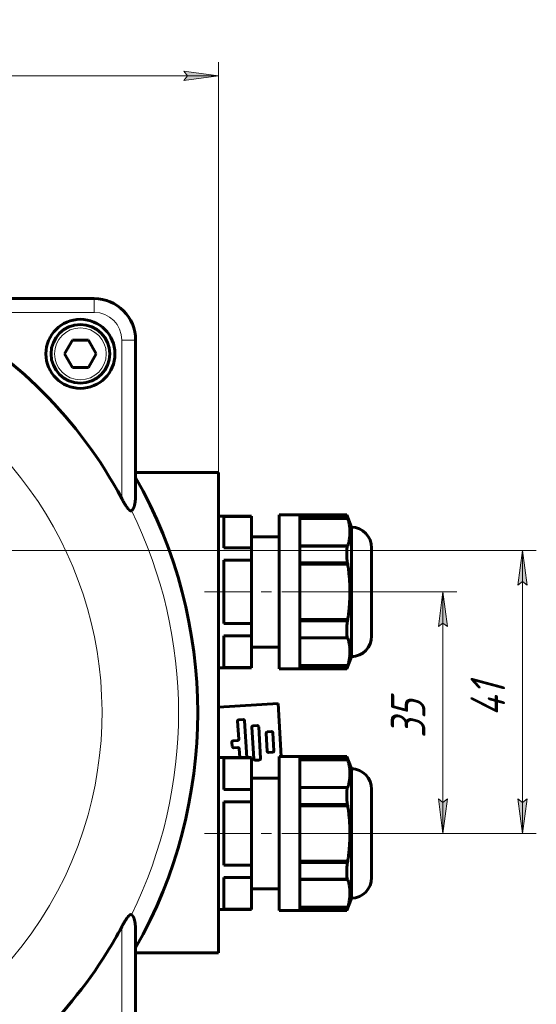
# Model space of a CAD drawing. Header units: millimetres. Extents: x -479 to -8, y -339 to 150.
# Tile 4 of 17: x -346 to -271, y -256 to -113. Entities that reach past the tile are written whole.
import ezdxf

# ---------------------------------------------------------------- set-up
doc = ezdxf.new("R2010")
doc.units = ezdxf.units.MM
for name, pattern in [('K5LT_AXLED', [19.5, 15, -1.5, 1.5, -1.5]), ('K5LT_BASIC', [0]), ('K5LT_THIN', [0])]:
    doc.linetypes.add(name, pattern=pattern)
doc.styles.add('KDIMTEXTSTYLE', font='GOST_AU.SHX', dxfattribs={"width": 0.96, "oblique": 15, "height": 5})
doc.styles.add('KTEXTSTYLE', font='GOST_AU.SHX', dxfattribs={"width": 0.96, "height": 5})
doc.dimstyles.new('KDIMSTYLE (1.00)', dxfattribs={"dimtxt": 5, "dimasz": 1, "dimexe": 2, "dimexo": 0, "dimgap": 1, "dimtad": 1, "dimtxsty": 'KDIMTEXTSTYLE', "dimsah": 1, "dimcen": 0, "dimdle": 1, "dimadec": 0, "dimazin": 0, "dimtfac": 0.667, "dimtmove": 0, "dimatfit": 3, "dimfxl": 1, "dimtvp": 1, "dimtolj": 1, "dimtzin": 0, "dimarcsym": 0})

# ---------------------------------------------------------------- blocks, each defined once
blk = doc.blocks.new('D7')
for points in [[(-381.05, -121.29), (-380.55, -120.64), (-385.55, -121.29), (-380.55, -121.95)], [(-317.55, -121.29), (-322.55, -120.64), (-322.05, -121.29), (-322.55, -121.95)]]:
    blk.add_hatch(color=7).paths.add_polyline_path(points)
at = {"color": 7, "linetype": 'K5LT_THIN', "lineweight": 18}
for p, q in [((-385.55, -190.08), (-385.55, -119.29)), ((-317.55, -178.77), (-317.55, -119.29)), ((-385.55, -121.29), (-380.55, -120.64)), ((-380.55, -120.64), (-381.05, -121.29)), ((-322.05, -121.29), (-322.55, -120.64)), ((-322.55, -120.64), (-317.55, -121.29)), ((-380.55, -121.95), (-385.55, -121.29)), ((-317.55, -121.29), (-385.55, -121.29)), ((-381.05, -121.29), (-380.55, -121.95)), ((-317.55, -121.29), (-322.55, -121.95)), ((-322.55, -121.95), (-322.05, -121.29))]:
    blk.add_line(p, q, dxfattribs=at)
blk.add_wipeout([(-355.64, -120.29), (-355.64, -113.16), (-347.8, -113.16), (-347.8, -120.29)])
at = {"color": 7, "insert": (-355.64, -113.76), "char_height": 5, "attachment_point": 1, "style": 'KTEXTSTYLE'}
blk.add_mtext('\\H3.5;\\W0.965;\\Q15;\\Q15;\\H5.00;68', dxfattribs=at)
blk = doc.blocks.new('KDIMARROW_01')
blk.add_hatch(color=0).paths.add_polyline_path([(-5, -0.66), (0, 0), (-5, 0.66), (-4.5, 0)])
at = {"color": 0, "linetype": 'K5LT_THIN', "lineweight": 18}
for p, q in [((-4.5, 0), (-5, 0.66)), ((-5, 0.66), (0, 0)), ((0, 0), (-5, -0.66)), ((-5, -0.66), (-4.5, 0)), ((0, 0), (-1, 0))]:
    blk.add_line(p, q, dxfattribs=at)
blk = doc.blocks.new('D8')
for points in [[(-284.36, -201.08), (-285.01, -196.08), (-285.67, -201.08), (-285.01, -200.58)], [(-285.01, -231.08), (-284.36, -226.08), (-285.01, -226.58), (-285.67, -226.08)]]:
    blk.add_hatch(color=7).paths.add_polyline_path(points)
at = {"color": 7, "linetype": 'K5LT_THIN', "lineweight": 18}
for p, q in [((-295.35, -196.08), (-283.01, -196.08)), ((-285.67, -201.08), (-285.01, -196.08)), ((-285.01, -196.08), (-284.36, -201.08)), ((-285.01, -196.08), (-285.01, -231.08)), ((-285.01, -200.58), (-285.67, -201.08)), ((-284.36, -201.08), (-285.01, -200.58)), ((-285.01, -231.08), (-285.67, -226.08)), ((-285.67, -226.08), (-285.01, -226.58)), ((-285.01, -226.58), (-284.36, -226.08)), ((-284.36, -226.08), (-285.01, -231.08)), ((-295.35, -231.08), (-283.01, -231.08))]:
    blk.add_line(p, q, dxfattribs=at)
blk.add_wipeout([(-286.01, -217.26), (-293.15, -217.26), (-293.15, -210.18), (-286.01, -210.18)])
at = {"color": 7, "insert": (-292.55, -217.26), "char_height": 5, "attachment_point": 1, "rotation": 90, "style": 'KTEXTSTYLE'}
blk.add_mtext('\\H3.5;\\W0.965;\\Q15;\\Q15;\\H5.00;35', dxfattribs=at)
blk = doc.blocks.new('D10')
for points in [[(-272.82, -195.08), (-273.48, -190.08), (-274.14, -195.08), (-273.48, -194.58)], [(-273.48, -231.08), (-272.82, -226.08), (-273.48, -226.58), (-274.14, -226.08)]]:
    blk.add_hatch(color=7).paths.add_polyline_path(points)
at = {"color": 7, "linetype": 'K5LT_THIN', "lineweight": 18}
for p, q in [((-385.55, -190.08), (-271.48, -190.08)), ((-274.14, -195.08), (-273.48, -190.08)), ((-273.48, -190.08), (-272.82, -195.08)), ((-273.48, -190.08), (-273.48, -231.08)), ((-273.48, -194.58), (-274.14, -195.08)), ((-272.82, -195.08), (-273.48, -194.58)), ((-273.48, -231.08), (-274.14, -226.08)), ((-274.14, -226.08), (-273.48, -226.58)), ((-273.48, -226.58), (-272.82, -226.08)), ((-272.82, -226.08), (-273.48, -231.08)), ((-295.35, -231.08), (-271.48, -231.08))]:
    blk.add_line(p, q, dxfattribs=at)
blk.add_wipeout([(-274.48, -214.13), (-281.61, -214.13), (-281.61, -207.3), (-274.48, -207.3)])
at = {"color": 7, "insert": (-281.01, -214.13), "char_height": 5, "attachment_point": 1, "rotation": 90, "style": 'KTEXTSTYLE'}
blk.add_mtext('\\H3.5;\\W0.965;\\Q15;\\Q15;\\H5.00;41', dxfattribs=at)

msp = doc.modelspace()

# ---------------------------------------------------------------- linework, layer by layer
at = {"color": 150, "linetype": 'K5LT_BASIC', "lineweight": 60, "true_color": 0x0080ff}
for p, q in [((-335.554, -153.576), (-357.862, -153.576)), ((-339.864, -161.576), (-338.709, -159.576)), ((-338.709, -159.576), (-336.4, -159.576)), ((-336.4, -159.576), (-335.245, -161.576)), ((-329.554, -181.883), (-329.554, -159.576)), ((-338.709, -163.576), (-339.864, -161.576)), ((-335.245, -161.576), (-336.4, -163.576)), ((-336.4, -163.576), (-338.709, -163.576)), ((-317.554, -178.774), (-329.554, -178.774)), ((-317.554, -248.377), (-317.554, -178.774)), ((-312.754, -185.076), (-317.554, -185.076)), ((-316.754, -189.707), (-316.754, -185.124)), ((-316.754, -185.124), (-312.754, -185.124)), ((-312.754, -185.124), (-312.754, -185.076)), ((-312.754, -185.124), (-312.754, -189.707)), ((-308.754, -205.732), (-308.754, -184.926)), ((-305.754, -184.926), (-308.754, -184.926)), ((-305.754, -190.501), (-305.754, -184.926)), ((-305.754, -185.099), (-305.754, -184.926)), ((-305.754, -184.926), (-298.954, -184.926)), ((-305.754, -185.237), (-298.866, -185.237)), ((-305.754, -185.416), (-298.802, -185.416)), ((-298.254, -186.676), (-298.954, -184.926)), ((-298.866, -185.237), (-298.802, -185.416)), ((-298.254, -205.476), (-298.254, -186.676)), ((-308.754, -188.076), (-312.754, -188.076)), ((-312.754, -189.707), (-316.754, -189.707)), ((-312.754, -191.493), (-312.754, -189.707)), ((-305.754, -189.416), (-298.802, -189.416)), ((-305.754, -189.436), (-298.866, -189.436)), ((-298.802, -189.416), (-298.866, -189.436)), ((-295.354, -202.476), (-295.354, -189.676)), ((-305.754, -201.651), (-305.754, -190.501)), ((-316.754, -200.658), (-316.754, -191.493)), ((-316.754, -191.493), (-312.754, -191.493)), ((-312.754, -191.493), (-312.754, -200.658)), ((-305.754, -191.876), (-298.866, -191.876)), ((-305.754, -192.076), (-298.802, -192.076)), ((-298.866, -191.876), (-298.802, -192.076)), ((-312.754, -200.658), (-316.754, -200.658)), ((-312.754, -202.445), (-312.754, -200.658)), ((-305.754, -200.076), (-298.802, -200.076)), ((-305.754, -200.275), (-298.866, -200.275)), ((-298.802, -200.076), (-298.866, -200.275)), ((-295.354, -200.076), (-295.354, -202.476)), ((-316.754, -202.445), (-312.754, -202.445)), ((-316.754, -207.027), (-316.754, -202.445)), ((-312.754, -202.445), (-312.754, -207.027)), ((-305.754, -205.732), (-305.754, -201.651)), ((-305.754, -202.716), (-298.866, -202.716)), ((-305.754, -202.736), (-298.802, -202.736)), ((-298.866, -202.716), (-298.802, -202.736)), ((-308.754, -204.076), (-312.754, -204.076)), ((-308.754, -207.226), (-308.754, -205.732)), ((-305.754, -207.226), (-305.754, -205.732)), ((-305.754, -206.736), (-298.802, -206.736)), ((-298.254, -205.476), (-298.954, -207.226)), ((-298.802, -206.736), (-298.866, -206.915)), ((-312.754, -207.076), (-317.554, -207.076)), ((-312.754, -207.027), (-316.754, -207.027)), ((-312.754, -207.076), (-312.754, -207.027)), ((-305.754, -207.226), (-308.754, -207.226)), ((-305.754, -206.915), (-298.866, -206.915)), ((-305.754, -207.226), (-298.954, -207.226)), ((-317.554, -212.77), (-308.904, -212.257)), ((-308.904, -212.257), (-308.45, -219.926)), ((-314.764, -214.808), (-314.61, -217.403)), ((-313.977, -214.561), (-314.576, -214.596)), ((-313.449, -220.076), (-313.765, -214.749)), ((-312.708, -215.688), (-312.436, -220.28)), ((-311.921, -215.441), (-312.52, -215.476)), ((-311.437, -220.221), (-311.71, -215.629)), ((-310.652, -216.568), (-310.498, -219.163)), ((-309.865, -216.321), (-310.464, -216.356)), ((-309.5, -219.104), (-309.654, -216.508)), ((-315.584, -217.862), (-315.549, -218.461)), ((-314.797, -217.615), (-315.396, -217.65)), ((-315.337, -218.649), (-314.738, -218.613)), ((-314.527, -218.801), (-314.451, -220.076)), ((-310.287, -219.351), (-309.688, -219.315)), ((-312.754, -220.076), (-317.554, -220.076)), ((-316.754, -224.707), (-316.754, -220.124)), ((-316.754, -220.124), (-312.754, -220.124)), ((-312.754, -220.124), (-312.754, -220.076)), ((-312.754, -220.124), (-312.754, -224.707)), ((-312.224, -220.468), (-311.625, -220.432)), ((-305.754, -219.926), (-308.754, -219.926)), ((-308.754, -240.732), (-308.754, -219.926)), ((-305.754, -219.926), (-298.954, -219.926)), ((-305.754, -225.501), (-305.754, -219.926)), ((-305.754, -220.099), (-305.754, -219.926)), ((-305.754, -220.237), (-298.866, -220.237)), ((-305.754, -220.416), (-298.802, -220.416)), ((-298.254, -221.676), (-298.954, -219.926)), ((-298.866, -220.237), (-298.802, -220.416)), ((-298.254, -240.476), (-298.254, -221.676)), ((-308.754, -223.076), (-312.754, -223.076)), ((-312.754, -224.707), (-316.754, -224.707)), ((-312.754, -226.493), (-312.754, -224.707)), ((-305.754, -224.416), (-298.802, -224.416)), ((-305.754, -224.436), (-298.866, -224.436)), ((-298.802, -224.416), (-298.866, -224.436)), ((-295.354, -237.476), (-295.354, -224.676)), ((-316.754, -226.493), (-312.754, -226.493)), ((-316.754, -235.658), (-316.754, -226.493)), ((-312.754, -226.493), (-312.754, -235.658)), ((-305.754, -236.651), (-305.754, -225.501)), ((-305.754, -226.876), (-298.866, -226.876)), ((-305.754, -227.076), (-298.802, -227.076)), ((-298.866, -226.876), (-298.802, -227.076)), ((-305.754, -235.076), (-298.802, -235.076)), ((-305.754, -235.275), (-298.866, -235.275)), ((-298.802, -235.076), (-298.866, -235.275)), ((-295.354, -235.076), (-295.354, -237.476)), ((-312.754, -235.658), (-316.754, -235.658)), ((-312.754, -237.445), (-312.754, -235.658)), ((-305.754, -240.732), (-305.754, -236.651)), ((-316.754, -237.445), (-312.754, -237.445)), ((-316.754, -242.027), (-316.754, -237.445)), ((-312.754, -237.445), (-312.754, -242.027)), ((-305.754, -237.716), (-298.866, -237.716)), ((-305.754, -237.736), (-298.802, -237.736)), ((-298.866, -237.716), (-298.802, -237.736)), ((-308.754, -239.076), (-312.754, -239.076)), ((-308.754, -242.226), (-308.754, -240.732)), ((-305.754, -242.226), (-305.754, -240.732)), ((-298.254, -240.476), (-298.954, -242.226)), ((-312.754, -242.076), (-317.554, -242.076)), ((-312.754, -242.027), (-316.754, -242.027)), ((-312.754, -242.076), (-312.754, -242.027)), ((-305.754, -242.226), (-308.754, -242.226)), ((-305.754, -241.736), (-298.802, -241.736)), ((-305.754, -241.915), (-298.866, -241.915)), ((-305.754, -242.226), (-298.954, -242.226)), ((-298.802, -241.736), (-298.866, -241.915)), ((-329.554, -267.576), (-329.554, -245.268)), ((-317.554, -248.377), (-329.554, -248.377))]:
    msp.add_line(p, q, dxfattribs=at)
at = {"color": 7, "linetype": 'K5LT_THIN', "lineweight": 18}
for p, q in [((-335.554, -155.576), (-335.554, -153.576)), ((-358.537, -155.576), (-335.554, -155.576)), ((-331.554, -159.576), (-331.554, -182.559)), ((-331.554, -159.576), (-329.554, -159.576)), ((-331.554, -244.593), (-331.554, -267.576))]:
    msp.add_line(p, q, dxfattribs=at)
at = {"color": 30, "linetype": 'K5LT_AXLED', "lineweight": 18, "true_color": 0xff8000}
for p, q in [((-293.354, -196.076), (-319.554, -196.076)), ((-293.354, -231.076), (-319.554, -231.076))]:
    msp.add_line(p, q, dxfattribs=at)
at = {"color": 150, "linetype": 'K5LT_BASIC', "lineweight": 60, "true_color": 0x0080ff}
msp.add_circle((-337.554, -161.576), 5, dxfattribs=at)
at = {"color": 7, "linetype": 'K5LT_THIN', "lineweight": 18}
msp.add_circle((-337.554, -161.576), 3.75, dxfattribs=at)
at = {"color": 150, "linetype": 'K5LT_BASIC', "lineweight": 60, "true_color": 0x0080ff}
for centre, radius, start, end in [((-335.554, -159.576), 6, 0, 90), ((-389.554, -213.576), 65.773, 28.13698, 61.86302), ((-337.554, -161.576), 4.25, 90, 270), ((-337.554, -161.576), 4.25, 270, 90), ((-389.554, -213.576), 69, 330.40815, 29.59185), ((-298.354, -189.676), 3, 0, 88.08979), ((-298.354, -202.476), 3, 271.91021, 0), ((-314.564, -214.796), 0.2, 93.39369, 183.39369), ((-313.965, -214.761), 0.2, 3.39369, 93.39369), ((-312.508, -215.676), 0.2, 93.39369, 183.39369), ((-311.909, -215.64), 0.2, 3.39369, 93.39369), ((-310.453, -216.556), 0.2, 93.39369, 183.39369), ((-309.854, -216.52), 0.2, 3.39369, 93.39369), ((-315.385, -217.85), 0.2, 93.39369, 183.39369), ((-314.809, -217.415), 0.2, 273.39369, 3.39369), ((-315.349, -218.449), 0.2, 183.39369, 273.39369), ((-314.726, -218.813), 0.2, 3.39369, 93.39369), ((-310.299, -219.151), 0.2, 183.39369, 273.39369), ((-309.7, -219.116), 0.2, 273.39369, 3.39369), ((-312.236, -220.268), 0.2, 183.39369, 273.39369), ((-311.637, -220.232), 0.2, 273.39369, 3.39369), ((-298.354, -224.676), 3, 0, 88.08979), ((-298.354, -237.476), 3, 271.91021, 0), ((-389.554, -213.576), 65.773, 328.11776, 331.86302), ((-389.554, -213.576), 65.773, 298.13698, 328.11776)]:
    msp.add_arc(centre, radius, start, end, dxfattribs=at)
at = {"color": 7, "linetype": 'K5LT_THIN', "lineweight": 18}
for centre, radius, start, end in [((-335.554, -159.576), 4, 0, 90), ((-389.554, -213.576), 55.13, 106.49981, 342.0902), ((-389.554, -213.576), 55.13, 342.0902, 54.18041), ((-389.554, -213.576), 66.228, 333.76448, 26.23552)]:
    msp.add_arc(centre, radius, start, end, dxfattribs=at)
at = {"color": 150, "linetype": 'K5LT_BASIC', "lineweight": 60, "true_color": 0x0080ff}
for points, knots in [([(-330.149, -184.299), (-330.15, -184.3), (-330.152, -184.301), (-330.156, -184.303), (-330.162, -184.305), (-330.169, -184.308), (-330.18, -184.312), (-330.194, -184.316), (-330.21, -184.319), (-330.223, -184.32), (-330.231, -184.32), (-330.238, -184.32), (-330.245, -184.319), (-330.256, -184.319), (-330.272, -184.316), (-330.294, -184.311), (-330.319, -184.303), (-330.343, -184.292), (-330.363, -184.282), (-330.381, -184.271), (-330.402, -184.258), (-330.426, -184.241), (-330.452, -184.221), (-330.474, -184.203), (-330.491, -184.187), (-330.504, -184.175), (-330.516, -184.164), (-330.527, -184.153), (-330.537, -184.143), (-330.547, -184.133), (-330.558, -184.122), (-330.568, -184.112), (-330.578, -184.1), (-330.589, -184.088), (-330.601, -184.076), (-330.613, -184.062), (-330.626, -184.047), (-330.639, -184.031), (-330.653, -184.014), (-330.668, -183.996), (-330.683, -183.977), (-330.7, -183.956), (-330.718, -183.933), (-330.739, -183.905), (-330.765, -183.87), (-330.796, -183.828), (-330.826, -183.785), (-330.855, -183.743), (-330.883, -183.702), (-330.912, -183.659), (-330.943, -183.613), (-330.974, -183.564), (-331.01, -183.508), (-331.049, -183.444), (-331.093, -183.372), (-331.134, -183.305), (-331.171, -183.244), (-331.203, -183.188), (-331.236, -183.132), (-331.272, -183.069), (-331.311, -183.001), (-331.354, -182.925), (-331.393, -182.855), (-331.428, -182.791), (-331.46, -182.733), (-331.491, -182.675), (-331.523, -182.617), (-331.544, -182.578), (-331.554, -182.559)], [0, 0, 0, 0, 0.0028366, 0.0060007, 0.0094907, 0.0152071, 0.0238611, 0.0353591, 0.0477062, 0.0578812, 0.0637504, 0.0659392, 0.0721959, 0.0787228, 0.0900167, 0.1057791, 0.126023, 0.1431632, 0.1571921, 0.1693733, 0.1827564, 0.2027182, 0.2219157, 0.2404439, 0.2518256, 0.2620216, 0.2708015, 0.2793348, 0.2875629, 0.2957032, 0.3038568, 0.3121112, 0.3207889, 0.3297619, 0.3393998, 0.3493985, 0.3601286, 0.3712746, 0.3829148, 0.3946336, 0.4070671, 0.4201055, 0.4342653, 0.448929, 0.4710365, 0.494494, 0.5192944, 0.5391932, 0.5598004, 0.5814325, 0.6033818, 0.6258867, 0.6486284, 0.6790767, 0.7091557, 0.7388815, 0.7606413, 0.7822523, 0.8033969, 0.8242326, 0.8513762, 0.8782074, 0.9047066, 0.924112, 0.9434005, 0.9624784, 0.9813757, 1, 1, 1, 1]), ([(-329.554, -181.883), (-329.554, -181.924), (-329.555, -181.984), (-329.556, -182.069), (-329.557, -182.124), (-329.558, -182.172), (-329.559, -182.212), (-329.56, -182.261), (-329.562, -182.315), (-329.565, -182.381), (-329.568, -182.445), (-329.573, -182.527), (-329.578, -182.597), (-329.583, -182.671), (-329.588, -182.731), (-329.594, -182.792), (-329.6, -182.855), (-329.607, -182.919), (-329.615, -182.984), (-329.624, -183.049), (-329.633, -183.113), (-329.643, -183.177), (-329.653, -183.24), (-329.664, -183.302), (-329.676, -183.363), (-329.689, -183.422), (-329.702, -183.48), (-329.715, -183.536), (-329.729, -183.59), (-329.744, -183.641), (-329.758, -183.69), (-329.773, -183.735), (-329.788, -183.778), (-329.804, -183.822), (-329.821, -183.867), (-329.84, -183.911), (-329.858, -183.951), (-329.876, -183.986), (-329.893, -184.018), (-329.907, -184.044), (-329.921, -184.066), (-329.933, -184.085), (-329.945, -184.104), (-329.96, -184.125), (-329.977, -184.148), (-329.996, -184.171), (-330.013, -184.19), (-330.027, -184.206), (-330.038, -184.216), (-330.048, -184.226), (-330.058, -184.236), (-330.071, -184.247), (-330.088, -184.26), (-330.105, -184.272), (-330.12, -184.282), (-330.131, -184.289), (-330.14, -184.294), (-330.146, -184.298), (-330.149, -184.299)], [0, 0, 0, 0, 0.0437612, 0.063875, 0.0909229, 0.1013604, 0.1147103, 0.1331852, 0.153161, 0.1710566, 0.2025707, 0.2201502, 0.257196, 0.2771444, 0.2983841, 0.3200683, 0.3426477, 0.3656684, 0.3892638, 0.4129413, 0.4366584, 0.4603239, 0.4839876, 0.5076663, 0.5311486, 0.5544178, 0.5773873, 0.6002782, 0.6225393, 0.6442603, 0.6649931, 0.6852962, 0.7043494, 0.7225919, 0.7451007, 0.7663887, 0.786433, 0.8037647, 0.8200032, 0.8351608, 0.8455333, 0.8558095, 0.8664969, 0.8776757, 0.8925454, 0.9067364, 0.9202753, 0.9288231, 0.9362294, 0.9423145, 0.9482205, 0.9564578, 0.9669881, 0.9776213, 0.9858262, 0.9911807, 0.9959057, 1, 1, 1, 1]), ([(-298.954, -184.926), (-298.954, -184.926), (-298.954, -184.927), (-298.953, -184.931), (-298.951, -184.938), (-298.948, -184.948), (-298.945, -184.958), (-298.942, -184.968), (-298.939, -184.98), (-298.935, -184.995), (-298.93, -185.013), (-298.923, -185.036), (-298.917, -185.059), (-298.91, -185.082), (-298.904, -185.104), (-298.897, -185.128), (-298.89, -185.153), (-298.883, -185.179), (-298.875, -185.207), (-298.869, -185.227), (-298.866, -185.237)], [0.49998297, 0.49998297, 0.49998297, 0.49998297, 0.52926876, 0.56729221, 0.60247496, 0.63480275, 0.65899312, 0.68318492, 0.70737446, 0.73156699, 0.76385569, 0.79617266, 0.82855843, 0.85294706, 0.87738084, 0.90188689, 0.92641607, 0.95107807, 0.97570251, 1, 1, 1, 1]), ([(-298.802, -185.416), (-298.782, -185.486), (-298.742, -185.624), (-298.69, -185.827), (-298.645, -186.026), (-298.606, -186.219), (-298.574, -186.408), (-298.547, -186.592), (-298.526, -186.773), (-298.511, -186.95), (-298.5, -187.123), (-298.495, -187.278), (-298.494, -187.39), (-298.494, -187.5), (-298.497, -187.622), (-298.504, -187.781), (-298.515, -187.937), (-298.53, -188.089), (-298.548, -188.24), (-298.569, -188.388), (-298.593, -188.536), (-298.62, -188.683), (-298.65, -188.829), (-298.684, -188.975), (-298.72, -189.121), (-298.759, -189.267), (-298.788, -189.366), (-298.802, -189.416)], [0, 0, 0, 0, 0.0489481, 0.0977245, 0.146051, 0.1937864, 0.241234, 0.2878634, 0.3340161, 0.379362, 0.4244593, 0.4685596, 0.5000155, 0.5118439, 0.5537668, 0.5951653, 0.6352646, 0.6745365, 0.7126756, 0.75053, 0.7876134, 0.8241896, 0.8599558, 0.8954815, 0.9305688, 0.9654796, 1, 1, 1, 1]), ([(-298.866, -189.436), (-298.869, -189.45), (-298.875, -189.479), (-298.884, -189.525), (-298.892, -189.572), (-298.899, -189.622), (-298.906, -189.673), (-298.913, -189.725), (-298.919, -189.778), (-298.925, -189.832), (-298.93, -189.886), (-298.934, -189.941), (-298.938, -189.997), (-298.942, -190.054), (-298.945, -190.114), (-298.948, -190.179), (-298.951, -190.259), (-298.953, -190.355), (-298.954, -190.44), (-298.954, -190.513), (-298.954, -190.582), (-298.953, -190.671), (-298.951, -190.763), (-298.948, -190.844), (-298.945, -190.917), (-298.942, -190.982), (-298.939, -191.049), (-298.935, -191.123), (-298.93, -191.205), (-298.923, -191.295), (-298.917, -191.379), (-298.91, -191.455), (-298.904, -191.525), (-298.897, -191.595), (-298.89, -191.665), (-298.88, -191.759), (-298.872, -191.829), (-298.866, -191.876)], [0, 0, 0, 0, 0.0255765, 0.0516877, 0.0780829, 0.1048926, 0.1318309, 0.158478, 0.1848541, 0.2109102, 0.2368397, 0.2625378, 0.2881245, 0.3135393, 0.3389025, 0.3668513, 0.3974394, 0.4415489, 0.4854892, 0.4999873, 0.5292688, 0.5672922, 0.602475, 0.6348027, 0.6589931, 0.6831849, 0.7073745, 0.731567, 0.7638557, 0.7961727, 0.8285584, 0.8529471, 0.8773808, 0.9018869, 0.9264161, 0.9510781, 1, 1, 1, 1]), ([(-298.802, -192.076), (-298.782, -192.216), (-298.742, -192.493), (-298.69, -192.899), (-298.645, -193.296), (-298.606, -193.683), (-298.574, -194.06), (-298.547, -194.43), (-298.526, -194.79), (-298.511, -195.144), (-298.502, -195.445), (-298.497, -195.675), (-298.495, -195.869), (-298.494, -196.025), (-298.494, -196.244), (-298.497, -196.488), (-298.504, -196.806), (-298.515, -197.118), (-298.53, -197.423), (-298.548, -197.724), (-298.569, -198.021), (-298.593, -198.317), (-298.62, -198.611), (-298.65, -198.903), (-298.684, -199.194), (-298.718, -199.467), (-298.757, -199.76), (-298.785, -199.957), (-298.802, -200.076)], [0, 0, 0, 0, 0.0489481, 0.0977245, 0.146051, 0.1937864, 0.241234, 0.2878634, 0.3340161, 0.379362, 0.4244593, 0.4508881, 0.4685596, 0.5000155, 0.5118439, 0.5537668, 0.5951653, 0.6352646, 0.6745365, 0.7126756, 0.75053, 0.7876134, 0.8241896, 0.8599558, 0.8954815, 0.9305688, 0.9586943, 1, 1, 1, 1]), ([(-298.866, -200.275), (-298.901, -200.562), (-298.937, -200.975), (-298.955, -201.501), (-298.954, -201.876), (-298.935, -202.241), (-298.904, -202.516), (-298.877, -202.666), (-298.866, -202.716)], [0, 0, 0, 0, 2.683524, 3.8974741, 5.2998807, 6.7068764, 8.1899757, 9, 9, 9, 9]), ([(-298.802, -202.736), (-298.782, -202.806), (-298.742, -202.945), (-298.69, -203.148), (-298.645, -203.346), (-298.606, -203.54), (-298.574, -203.728), (-298.547, -203.913), (-298.526, -204.093), (-298.511, -204.27), (-298.5, -204.444), (-298.495, -204.599), (-298.494, -204.711), (-298.494, -204.82), (-298.497, -204.942), (-298.504, -205.101), (-298.515, -205.257), (-298.53, -205.41), (-298.548, -205.56), (-298.569, -205.709), (-298.593, -205.857), (-298.62, -206.003), (-298.65, -206.149), (-298.684, -206.295), (-298.72, -206.441), (-298.759, -206.588), (-298.788, -206.687), (-298.802, -206.736)], [0, 0, 0, 0, 0.0489481, 0.0977245, 0.146051, 0.1937864, 0.241234, 0.2878634, 0.3340161, 0.379362, 0.4244593, 0.4685596, 0.5000155, 0.5118439, 0.5537668, 0.5951653, 0.6352646, 0.6745365, 0.7126756, 0.75053, 0.7876134, 0.8241896, 0.8599558, 0.8954815, 0.9305688, 0.9654796, 1, 1, 1, 1]), ([(-298.866, -206.915), (-298.869, -206.925), (-298.875, -206.946), (-298.884, -206.975), (-298.892, -207.004), (-298.899, -207.031), (-298.906, -207.056), (-298.913, -207.08), (-298.919, -207.101), (-298.925, -207.121), (-298.93, -207.139), (-298.934, -207.155), (-298.938, -207.169), (-298.942, -207.182), (-298.945, -207.194), (-298.948, -207.204), (-298.951, -207.214), (-298.953, -207.222), (-298.954, -207.225), (-298.954, -207.226), (-298.954, -207.226)], [0, 0, 0, 0, 0.0255765, 0.05168766, 0.07808292, 0.10489263, 0.13183087, 0.15847801, 0.18485414, 0.21091023, 0.2368397, 0.26253777, 0.28812454, 0.3135393, 0.33890251, 0.36685128, 0.39743937, 0.44154889, 0.4854892, 0.49997546, 0.49997546, 0.49997546, 0.49997546]), ([(-298.954, -219.926), (-298.954, -219.926), (-298.954, -219.927), (-298.953, -219.931), (-298.951, -219.938), (-298.948, -219.948), (-298.945, -219.958), (-298.942, -219.968), (-298.939, -219.98), (-298.935, -219.995), (-298.93, -220.013), (-298.923, -220.036), (-298.917, -220.059), (-298.91, -220.082), (-298.904, -220.104), (-298.897, -220.128), (-298.89, -220.153), (-298.883, -220.179), (-298.875, -220.207), (-298.869, -220.227), (-298.866, -220.237)], [0.49998297, 0.49998297, 0.49998297, 0.49998297, 0.52926876, 0.56729221, 0.60247496, 0.63480275, 0.65899312, 0.68318492, 0.70737446, 0.73156699, 0.76385569, 0.79617266, 0.82855843, 0.85294706, 0.87738084, 0.90188689, 0.92641607, 0.95107807, 0.97570251, 1, 1, 1, 1]), ([(-298.802, -220.416), (-298.782, -220.486), (-298.742, -220.624), (-298.69, -220.827), (-298.645, -221.026), (-298.606, -221.219), (-298.574, -221.408), (-298.547, -221.592), (-298.526, -221.773), (-298.511, -221.95), (-298.5, -222.123), (-298.495, -222.278), (-298.494, -222.39), (-298.494, -222.5), (-298.497, -222.622), (-298.504, -222.781), (-298.515, -222.937), (-298.53, -223.089), (-298.548, -223.24), (-298.569, -223.388), (-298.593, -223.536), (-298.62, -223.683), (-298.65, -223.829), (-298.684, -223.975), (-298.72, -224.121), (-298.759, -224.267), (-298.788, -224.366), (-298.802, -224.416)], [0, 0, 0, 0, 0.0489481, 0.0977245, 0.146051, 0.1937864, 0.241234, 0.2878634, 0.3340161, 0.379362, 0.4244593, 0.4685596, 0.5000155, 0.5118439, 0.5537668, 0.5951653, 0.6352646, 0.6745365, 0.7126756, 0.75053, 0.7876134, 0.8241896, 0.8599558, 0.8954815, 0.9305688, 0.9654796, 1, 1, 1, 1]), ([(-298.866, -224.436), (-298.869, -224.45), (-298.875, -224.479), (-298.884, -224.525), (-298.892, -224.572), (-298.899, -224.622), (-298.906, -224.673), (-298.913, -224.725), (-298.919, -224.778), (-298.925, -224.832), (-298.93, -224.886), (-298.934, -224.941), (-298.938, -224.997), (-298.942, -225.054), (-298.945, -225.114), (-298.948, -225.179), (-298.951, -225.259), (-298.953, -225.355), (-298.954, -225.44), (-298.954, -225.513), (-298.954, -225.582), (-298.953, -225.671), (-298.951, -225.763), (-298.948, -225.844), (-298.945, -225.917), (-298.942, -225.982), (-298.939, -226.049), (-298.935, -226.123), (-298.93, -226.205), (-298.923, -226.295), (-298.917, -226.379), (-298.91, -226.455), (-298.904, -226.525), (-298.897, -226.595), (-298.89, -226.665), (-298.88, -226.759), (-298.872, -226.829), (-298.866, -226.876)], [0, 0, 0, 0, 0.0255765, 0.0516877, 0.0780829, 0.1048926, 0.1318309, 0.158478, 0.1848541, 0.2109102, 0.2368397, 0.2625378, 0.2881245, 0.3135393, 0.3389025, 0.3668513, 0.3974394, 0.4415489, 0.4854892, 0.4999873, 0.5292688, 0.5672922, 0.602475, 0.6348027, 0.6589931, 0.6831849, 0.7073745, 0.731567, 0.7638557, 0.7961727, 0.8285584, 0.8529471, 0.8773808, 0.9018869, 0.9264161, 0.9510781, 1, 1, 1, 1]), ([(-298.802, -227.076), (-298.782, -227.216), (-298.742, -227.493), (-298.69, -227.899), (-298.645, -228.296), (-298.606, -228.683), (-298.574, -229.06), (-298.547, -229.43), (-298.526, -229.79), (-298.511, -230.144), (-298.502, -230.445), (-298.497, -230.675), (-298.495, -230.869), (-298.494, -231.025), (-298.494, -231.244), (-298.497, -231.488), (-298.504, -231.806), (-298.515, -232.118), (-298.53, -232.423), (-298.548, -232.724), (-298.569, -233.021), (-298.593, -233.317), (-298.62, -233.611), (-298.65, -233.903), (-298.684, -234.194), (-298.718, -234.467), (-298.757, -234.76), (-298.785, -234.957), (-298.802, -235.076)], [0, 0, 0, 0, 0.0489481, 0.0977245, 0.146051, 0.1937864, 0.241234, 0.2878634, 0.3340161, 0.379362, 0.4244593, 0.4508881, 0.4685596, 0.5000155, 0.5118439, 0.5537668, 0.5951653, 0.6352646, 0.6745365, 0.7126756, 0.75053, 0.7876134, 0.8241896, 0.8599558, 0.8954815, 0.9305688, 0.9586943, 1, 1, 1, 1]), ([(-298.866, -235.275), (-298.901, -235.562), (-298.937, -235.975), (-298.955, -236.501), (-298.954, -236.876), (-298.935, -237.241), (-298.904, -237.516), (-298.877, -237.666), (-298.866, -237.716)], [0, 0, 0, 0, 2.683524, 3.8974741, 5.2998807, 6.7068764, 8.1899757, 9, 9, 9, 9]), ([(-298.802, -237.736), (-298.782, -237.806), (-298.742, -237.945), (-298.69, -238.148), (-298.645, -238.346), (-298.606, -238.54), (-298.574, -238.728), (-298.547, -238.913), (-298.526, -239.093), (-298.511, -239.27), (-298.5, -239.444), (-298.495, -239.599), (-298.494, -239.711), (-298.494, -239.82), (-298.497, -239.942), (-298.504, -240.101), (-298.515, -240.257), (-298.53, -240.41), (-298.548, -240.56), (-298.569, -240.709), (-298.593, -240.857), (-298.62, -241.003), (-298.65, -241.149), (-298.684, -241.295), (-298.72, -241.441), (-298.759, -241.588), (-298.788, -241.687), (-298.802, -241.736)], [0, 0, 0, 0, 0.0489481, 0.0977245, 0.146051, 0.1937864, 0.241234, 0.2878634, 0.3340161, 0.379362, 0.4244593, 0.4685596, 0.5000155, 0.5118439, 0.5537668, 0.5951653, 0.6352646, 0.6745365, 0.7126756, 0.75053, 0.7876134, 0.8241896, 0.8599558, 0.8954815, 0.9305688, 0.9654796, 1, 1, 1, 1]), ([(-298.866, -241.915), (-298.869, -241.925), (-298.875, -241.946), (-298.884, -241.975), (-298.892, -242.004), (-298.899, -242.031), (-298.906, -242.056), (-298.913, -242.08), (-298.919, -242.101), (-298.925, -242.121), (-298.93, -242.139), (-298.934, -242.155), (-298.938, -242.169), (-298.942, -242.182), (-298.945, -242.194), (-298.948, -242.204), (-298.951, -242.214), (-298.953, -242.222), (-298.954, -242.225), (-298.954, -242.226), (-298.954, -242.226)], [0, 0, 0, 0, 0.0255765, 0.05168766, 0.07808292, 0.10489263, 0.13183087, 0.15847801, 0.18485414, 0.21091023, 0.2368397, 0.26253777, 0.28812454, 0.3135393, 0.33890251, 0.36685128, 0.39743937, 0.44154889, 0.4854892, 0.49997546, 0.49997546, 0.49997546, 0.49997546]), ([(-331.554, -244.593), (-331.535, -244.557), (-331.497, -244.486), (-331.44, -244.382), (-331.383, -244.278), (-331.325, -244.176), (-331.268, -244.075), (-331.211, -243.977), (-331.156, -243.883), (-331.103, -243.794), (-331.052, -243.712), (-331.005, -243.636), (-330.963, -243.57), (-330.925, -243.512), (-330.892, -243.462), (-330.862, -243.418), (-330.837, -243.382), (-330.813, -243.348), (-330.791, -243.317), (-330.769, -243.287), (-330.747, -243.258), (-330.726, -243.229), (-330.706, -243.203), (-330.686, -243.177), (-330.667, -243.155), (-330.65, -243.134), (-330.634, -243.114), (-330.618, -243.095), (-330.603, -243.078), (-330.588, -243.062), (-330.574, -243.046), (-330.559, -243.031), (-330.542, -243.013), (-330.523, -242.994), (-330.502, -242.974), (-330.484, -242.958), (-330.468, -242.944), (-330.456, -242.934), (-330.446, -242.926), (-330.436, -242.918), (-330.426, -242.911), (-330.416, -242.904), (-330.407, -242.897), (-330.398, -242.891), (-330.39, -242.886), (-330.381, -242.881), (-330.373, -242.876), (-330.365, -242.871), (-330.357, -242.867), (-330.346, -242.861), (-330.33, -242.854), (-330.307, -242.845), (-330.281, -242.837), (-330.255, -242.833), (-330.238, -242.832), (-330.222, -242.832), (-330.206, -242.833), (-330.187, -242.837), (-330.171, -242.843), (-330.158, -242.848), (-330.152, -242.851), (-330.149, -242.853)], [0, 0, 0, 0, 0.0346188, 0.0712659, 0.1095554, 0.1501875, 0.1925284, 0.2362701, 0.2805888, 0.3245548, 0.3681218, 0.4082246, 0.4450792, 0.4765879, 0.5053191, 0.529075, 0.5499451, 0.5676959, 0.5852723, 0.6023502, 0.6191184, 0.6347538, 0.6501388, 0.664147, 0.6771651, 0.6888004, 0.6999847, 0.7104035, 0.7203691, 0.7296124, 0.7386006, 0.747859, 0.7576394, 0.7710261, 0.7840701, 0.7968475, 0.8051972, 0.8125189, 0.8187324, 0.8248535, 0.8307153, 0.8364224, 0.8418578, 0.8471882, 0.8522295, 0.8570892, 0.8617011, 0.8662393, 0.8712008, 0.8766711, 0.8858716, 0.8993072, 0.9163796, 0.933102, 0.9448932, 0.9479557, 0.9617196, 0.9748691, 0.9856443, 0.9939517, 1, 1, 1, 1]), ([(-330.149, -242.853), (-330.143, -242.856), (-330.131, -242.863), (-330.113, -242.874), (-330.096, -242.885), (-330.08, -242.898), (-330.064, -242.911), (-330.048, -242.925), (-330.033, -242.939), (-330.019, -242.955), (-330.004, -242.97), (-329.99, -242.987), (-329.974, -243.007), (-329.957, -243.03), (-329.938, -243.058), (-329.92, -243.087), (-329.901, -243.118), (-329.883, -243.152), (-329.866, -243.185), (-329.851, -243.217), (-329.837, -243.247), (-329.824, -243.279), (-329.81, -243.313), (-329.797, -243.348), (-329.784, -243.385), (-329.771, -243.423), (-329.758, -243.463), (-329.745, -243.505), (-329.733, -243.55), (-329.72, -243.597), (-329.708, -243.647), (-329.696, -243.699), (-329.684, -243.753), (-329.672, -243.809), (-329.661, -243.868), (-329.65, -243.93), (-329.639, -244), (-329.627, -244.079), (-329.615, -244.168), (-329.605, -244.251), (-329.597, -244.326), (-329.59, -244.402), (-329.583, -244.486), (-329.576, -244.577), (-329.571, -244.661), (-329.566, -244.759), (-329.562, -244.849), (-329.559, -244.946), (-329.557, -245.028), (-329.555, -245.116), (-329.554, -245.196), (-329.554, -245.247), (-329.554, -245.268)], [0, 0, 0, 0, 0.0093331, 0.0188066, 0.0283407, 0.0379195, 0.0475037, 0.0572319, 0.0670892, 0.0771178, 0.0872049, 0.0976286, 0.1083385, 0.1233578, 0.1388971, 0.154978, 0.1720309, 0.1896, 0.2077005, 0.2221619, 0.2369118, 0.2523356, 0.2681537, 0.2844819, 0.3009275, 0.3179595, 0.3354528, 0.3537661, 0.3724331, 0.3920559, 0.4122742, 0.4333372, 0.4546568, 0.4767785, 0.4994211, 0.5227663, 0.546274, 0.578428, 0.6108559, 0.6434687, 0.6678514, 0.6922329, 0.7245602, 0.7566828, 0.7887085, 0.8125566, 0.8599011, 0.8834385, 0.9146553, 0.9457683, 0.9767813, 1, 1, 1, 1])]:
    msp.add_open_spline(points, degree=3, knots=knots, dxfattribs=at)

# ---------------------------------------------------------------- next in the draw order: dimensions: what is measured, and where the dimension line sits
at = {"color": 7}
dim = msp.add_linear_dim(base=(-317.554, -121.295), p1=(-385.554, -190.076), p2=(-317.554, -178.774), dimstyle='KDIMSTYLE (1.00)', override={"dimexo": 0, "dimpost": '\\H5.0;\\W0.965;\\Q15;<>', "dimblk1": 'KDIMARROW_01', "dimblk2": 'KDIMARROW_01', "dimse1": 0, "dimse2": 0, "dimclrt": 7, "dimtol": 1, "dimtp": 0, "dimtm": 0, "dimtdec": 5, "dimtolj": 1}, dxfattribs=at)
dim.commit()
dim.dimension.update_dxf_attribs({"geometry": 'D7', "text_midpoint": (-351.554, -121.295), "dimtype": 160})
dim = msp.add_linear_dim(base=(-285.014, -196.076), p1=(-295.354, -231.076), p2=(-295.354, -196.076), angle=90, dimstyle='KDIMSTYLE (1.00)', override={"dimexo": 0, "dimpost": '\\H5.0;\\W0.965;\\Q15;<>', "dimblk1": 'KDIMARROW_01', "dimblk2": 'KDIMARROW_01', "dimse1": 0, "dimse2": 0, "dimclrt": 7, "dimtol": 1, "dimtp": 0, "dimtm": 0, "dimtdec": 5, "dimtolj": 1}, dxfattribs=at)
dim.commit()
dim.dimension.update_dxf_attribs({"geometry": 'D8', "text_midpoint": (-285.014, -213.576), "dimtype": 160})

# ---------------------------------------------------------------- next in the draw order: dimensions: what is measured, and where the dimension line sits
dim = msp.add_linear_dim(base=(-273.479, -190.076), p1=(-295.354, -231.076), p2=(-385.554, -190.076), angle=90, dimstyle='KDIMSTYLE (1.00)', override={"dimexo": 0, "dimpost": '\\H5.0;\\W0.965;\\Q15;<>', "dimblk1": 'KDIMARROW_01', "dimblk2": 'KDIMARROW_01', "dimse1": 0, "dimse2": 0, "dimclrt": 7, "dimtol": 1, "dimtp": 0, "dimtm": 0, "dimtdec": 5, "dimtolj": 1}, dxfattribs=at)
dim.commit()
dim.dimension.update_dxf_attribs({"geometry": 'D10', "text_midpoint": (-273.479, -210.576), "dimtype": 160})

doc.saveas('drawing.dxf')
